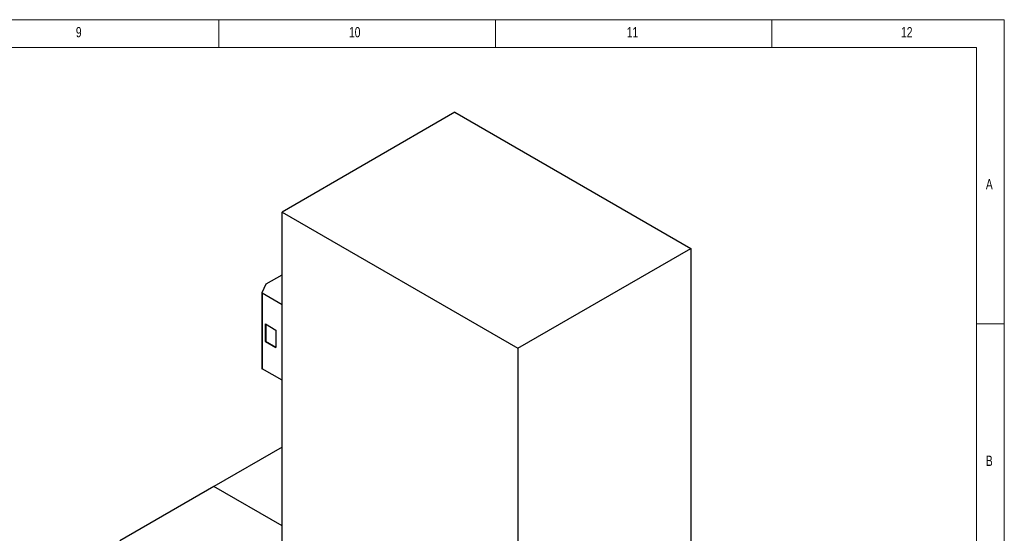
# Model space of a CAD drawing. Header units: millimetres. Extents: x 5 to 589, y 5 to 415.
# Tile 31 of 31: x 411 to 589, y 322 to 415. Entities that reach past the tile are written whole.
import ezdxf

# ---------------------------------------------------------------- set-up
doc = ezdxf.new("R2010")
doc.units = ezdxf.units.MM
doc.layers.add('NOTES', color=6, linetype='Continuous')
doc.layers.add('TRAIT-FORT', color=4, linetype='Continuous', lineweight=25)
doc.styles.add('SLDTEXTSTYLE0', font='TXT', dxfattribs={"width": 0.75})

msp = doc.modelspace()

# ---------------------------------------------------------------- linework, layer by layer
at = {"color": 7, "linetype": 'Continuous', "lineweight": 18}
for p, q in [((589, 415), (5, 415)), ((447, 410), (447, 415)), ((497, 415), (497, 410)), ((547, 410), (547, 415)), ((589, 5), (589, 415)), ((584, 410), (10, 410)), ((584, 10), (584, 410)), ((584, 360), (589, 360))]:
    msp.add_line(p, q, dxfattribs=at)
at = {"layer": 'TRAIT-FORT', "color": 4, "linetype": 'Continuous', "lineweight": 25}
for p, q in [((489.683, 398.252), (458.441, 380.216)), ((489.683, 398.252), (532.321, 373.638)), ((458.441, 312.11), (458.441, 380.216)), ((458.441, 380.216), (501.079, 355.602)), ((501.079, 355.602), (532.321, 373.638)), ((532.321, 373.638), (532.321, 305.531)), ((455.548, 367.22), (458.441, 368.89)), ((455.536, 367.207), (454.805, 365.633)), ((454.804, 365.626), (454.804, 351.908)), ((454.818, 365.606), (454.818, 351.889)), ((454.818, 365.606), (458.441, 363.515)), ((455.44, 356.796), (455.44, 359.98)), ((455.44, 359.98), (457.321, 358.895)), ((455.474, 359.961), (455.474, 356.815)), ((455.582, 356.753), (455.582, 359.898)), ((457.321, 358.895), (457.321, 355.71)), ((455.44, 356.796), (455.474, 356.815)), ((457.321, 355.71), (455.44, 356.796)), ((455.474, 356.815), (457.321, 355.749)), ((501.079, 355.602), (501.079, 287.496)), ((458.441, 349.797), (454.818, 351.889)), ((458.441, 337.716), (446.106, 330.595)), ((446.106, 330.595), (429.136, 320.798)), ((458.441, 323.474), (446.106, 330.595))]:
    msp.add_line(p, q, dxfattribs=at)
for centre, radius, start, end in [((455.562, 367.194), 0.0295, 117.64491, 152.34888), ((454.825, 365.626), 0.0211, 160.539, 249.25792), ((454.828, 351.911), 0.0243, 185.8452, 245.47494)]:
    msp.add_arc(centre, radius, start, end, dxfattribs=at)

# ---------------------------------------------------------------- texts
at = {"layer": 'NOTES', "color": 211, "attachment_point": 1, "style": 'SLDTEXTSTYLE0'}
for s, insert, char_height in [('9', (421.167, 413.668), 1.852), ('10', (470.542, 413.668), 1.8521), ('11', (520.75, 413.668), 1.8521), ('12', (570.333, 413.668), 1.8521), ('A', (585.667, 386.168), 1.852), ('B', (585.667, 336.168), 1.852)]:
    msp.add_mtext(s, dxfattribs=dict(at, insert=insert, char_height=char_height))

doc.saveas('drawing.dxf')
